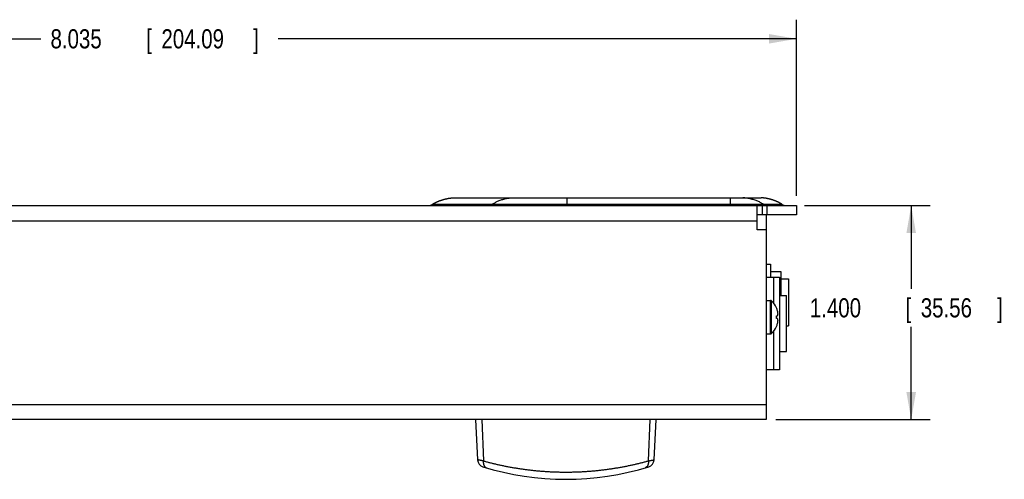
# Model space of a CAD drawing. Header units: inches. Extents: x 0 to 34, y 0 to 22.
# Tile 3 of 15: x 8 to 14.4, y 5.7 to 8.7. Entities that reach past the tile are written whole.
import ezdxf

# ---------------------------------------------------------------- set-up
doc = ezdxf.new("R2010")
doc.units = ezdxf.units.IN
doc.header["$LTSCALE"] = 1.87
doc.header["$MEASUREMENT"] = 0
doc.layers.get('0').update_dxf_attribs({"linetype": 'CONTINUOUS'})
doc.layers.add('DIMENSIONS', color=7, linetype='CONTINUOUS')
doc.styles.get("Standard").update_dxf_attribs({"font": 'txt', "width": 0.8})
doc.dimstyles.new('DIMSTYLE_1', dxfattribs={"dimtxt": 0.125, "dimasz": 0.18, "dimexe": 0.18, "dimexo": 0.0625, "dimgap": 0.09, "dimtad": 0, "dimtih": 1, "dimtoh": 1, "dimdec": 3, "dimzin": 4, "dimdsep": 46, "dimtxsty": 'STANDARD', "dimblk": '_FILLED', "dimblk1": '_FILLED', "dimblk2": '_FILLED', "dimcen": 0.09, "dimadec": 0, "dimazin": 0, "dimtp": 0.01, "dimtm": 0.01, "dimtfac": 1, "dimtdec": 3, "dimtofl": 0, "dimtmove": 0, "dimatfit": 3, "dimldrblk": '_FILLED', "dimfxl": 1, "dimtolj": 1, "dimtzin": 4, "dimarcsym": 0})

# ---------------------------------------------------------------- blocks, each defined once
blk = doc.blocks.new('_FILLED')
at = {"color": 0, "linetype": 'BYBLOCK'}
blk.add_solid([(0, 0), (-1, 0.174), (-1, -0.174)], dxfattribs=at)
blk = doc.blocks.new('*D0')
at = {"layer": 'DIMENSIONS', "color": 2, "linetype": 'CONTINUOUS'}
for p, q in [((13.119, 7.442), (13.9423, 7.442)), ((13.8173, 7.442), (13.8173, 6.8982)), ((13.8173, 6.042), (13.8173, 6.6482)), ((12.9322, 6.042), (13.9423, 6.042))]:
    blk.add_line(p, q, dxfattribs=at)
at = {"layer": 'DIMENSIONS', "color": 2, "linetype": 'CONTINUOUS', "xscale": 0.18, "yscale": 0.18, "zscale": 0.18}
for p, rotation in [((13.8173, 7.442), 90), ((13.8173, 6.042), 270)]:
    blk.add_blockref('_FILLED', p, dxfattribs=dict(at, rotation=rotation))
at = {"layer": 'DIMENSIONS', "color": 2, "linetype": 'CONTINUOUS', "width": 0.8}
for s, p in [('1.400', (13.1548, 6.7107)), ('[', (13.7798, 6.7107)), ('35.56', (13.8798, 6.7107)), (']', (14.3798, 6.7107))]:
    blk.add_text(s, height=0.125, dxfattribs=at).set_placement(p)
blk = doc.blocks.new('*D1')
at = {"layer": 'DIMENSIONS', "color": 2, "linetype": 'CONTINUOUS'}
for p, q in [((5.0322, 7.5045), (5.0322, 8.657)), ((13.0673, 7.5045), (13.0673, 8.657)), ((5.0322, 8.532), (8.1286, 8.532)), ((13.0673, 8.532), (9.6786, 8.532))]:
    blk.add_line(p, q, dxfattribs=at)
at = {"layer": 'DIMENSIONS', "color": 2, "linetype": 'CONTINUOUS', "xscale": 0.18, "yscale": 0.18, "zscale": 0.18, "rotation": 180}
blk.add_blockref('_FILLED', (5.0322, 8.532), dxfattribs=at)
at = {"layer": 'DIMENSIONS', "color": 2, "linetype": 'CONTINUOUS', "xscale": 0.18, "yscale": 0.18, "zscale": 0.18}
blk.add_blockref('_FILLED', (13.0673, 8.532), dxfattribs=at)
at = {"layer": 'DIMENSIONS', "color": 2, "linetype": 'CONTINUOUS', "width": 0.8}
for s, p in [('8.035', (8.1911, 8.4695)), ('[', (8.8161, 8.4695)), ('204.09', (8.9161, 8.4695)), (']', (9.5161, 8.4695))]:
    blk.add_text(s, height=0.125, dxfattribs=at).set_placement(p)

msp = doc.modelspace()

# ---------------------------------------------------------------- linework, layer by layer
at = {"color": 7, "linetype": 'CONTINUOUS'}
for p, q in [((10.717, 7.4658), (10.7183, 7.4664)), ((10.7183, 7.4664), (10.7196, 7.467)), ((10.7196, 7.467), (10.7209, 7.4676)), ((10.7209, 7.4676), (10.7222, 7.4682)), ((10.7222, 7.4682), (10.7235, 7.4687)), ((10.7235, 7.4687), (10.7248, 7.4693)), ((10.7248, 7.4693), (10.7261, 7.4698)), ((10.7261, 7.4698), (10.7274, 7.4703)), ((10.7274, 7.4703), (10.7287, 7.4709)), ((10.7287, 7.4709), (10.73, 7.4714)), ((10.73, 7.4714), (10.7313, 7.4719)), ((10.7313, 7.4719), (10.7326, 7.4724)), ((10.7326, 7.4724), (10.7346, 7.4732)), ((10.7346, 7.4732), (10.7365, 7.4739)), ((10.7365, 7.4739), (10.7378, 7.4744)), ((10.7378, 7.4744), (10.7391, 7.4749)), ((10.7391, 7.4749), (10.7405, 7.4754)), ((10.7405, 7.4754), (10.7418, 7.4759)), ((10.7418, 7.4759), (10.7431, 7.4763)), ((10.7431, 7.4763), (10.7444, 7.4768)), ((10.7444, 7.4768), (10.7457, 7.4772)), ((10.7457, 7.4772), (10.7471, 7.4777)), ((10.7471, 7.4777), (10.7484, 7.4781)), ((10.7484, 7.4781), (10.7498, 7.4786)), ((10.7498, 7.4786), (10.7511, 7.479)), ((10.7511, 7.479), (10.7525, 7.4794)), ((10.7525, 7.4794), (10.7538, 7.4798)), ((10.7559, 7.4805), (10.7572, 7.4809)), ((10.7572, 7.4809), (10.7586, 7.4813)), ((10.7586, 7.4813), (10.76, 7.4817)), ((10.76, 7.4817), (10.7614, 7.4821)), ((10.7614, 7.4821), (10.7628, 7.4825)), ((10.7628, 7.4825), (10.7642, 7.4828)), ((10.7642, 7.4828), (10.7656, 7.4832)), ((10.7677, 7.4838), (10.7691, 7.4841)), ((10.7691, 7.4841), (10.7705, 7.4845)), ((10.7705, 7.4845), (10.772, 7.4848)), ((10.772, 7.4848), (10.7734, 7.4852)), ((10.7734, 7.4852), (10.7749, 7.4855)), ((10.7749, 7.4855), (10.7764, 7.4859)), ((10.7764, 7.4859), (10.7778, 7.4862)), ((10.7778, 7.4862), (10.7793, 7.4865)), ((10.7793, 7.4865), (10.7808, 7.4868)), ((10.7808, 7.4868), (10.7823, 7.4872)), ((10.7823, 7.4872), (10.7846, 7.4876)), ((10.7846, 7.4876), (10.7868, 7.4881)), ((10.7868, 7.4881), (10.7891, 7.4885)), ((10.7891, 7.4885), (10.7907, 7.4888)), ((10.7907, 7.4888), (10.7922, 7.4891)), ((10.7922, 7.4891), (10.7938, 7.4894)), ((10.7938, 7.4894), (10.7954, 7.4896)), ((10.7954, 7.4896), (10.797, 7.4899)), ((10.8236, 7.492), (12.8364, 7.492)), ((11.5677, 7.4503), (11.5677, 7.492)), ((12.6361, 7.4503), (12.6361, 7.492)), ((12.8668, 7.4895), (12.865, 7.4898)), ((12.8685, 7.4892), (12.8668, 7.4895)), ((12.8703, 7.4888), (12.8685, 7.4892)), ((12.872, 7.4885), (12.8703, 7.4888)), ((12.8737, 7.4882), (12.872, 7.4885)), ((12.8754, 7.4879), (12.8737, 7.4882)), ((12.8771, 7.4875), (12.8754, 7.4879)), ((12.8788, 7.4872), (12.8771, 7.4875)), ((12.8805, 7.4868), (12.8788, 7.4872)), ((12.8822, 7.4864), (12.8805, 7.4868)), ((12.8838, 7.4861), (12.8822, 7.4864)), ((12.8855, 7.4857), (12.8838, 7.4861)), ((12.8871, 7.4853), (12.8855, 7.4857)), ((12.8887, 7.4849), (12.8871, 7.4853)), ((12.8903, 7.4845), (12.8887, 7.4849)), ((12.892, 7.4841), (12.8903, 7.4845)), ((12.8936, 7.4837), (12.892, 7.4841)), ((12.8951, 7.4833), (12.8936, 7.4837)), ((12.8967, 7.4829), (12.8951, 7.4833)), ((12.8983, 7.4825), (12.8967, 7.4829)), ((12.8999, 7.482), (12.8983, 7.4825)), ((12.9014, 7.4816), (12.8999, 7.482)), ((12.903, 7.4812), (12.9014, 7.4816)), ((12.9045, 7.4807), (12.903, 7.4812)), ((12.906, 7.4802), (12.9045, 7.4807)), ((12.9075, 7.4798), (12.906, 7.4802)), ((12.9091, 7.4793), (12.9075, 7.4798)), ((12.9106, 7.4788), (12.9091, 7.4793)), ((12.9121, 7.4783), (12.9106, 7.4788)), ((12.9136, 7.4778), (12.9121, 7.4783)), ((12.9151, 7.4773), (12.9136, 7.4778)), ((12.9166, 7.4768), (12.9151, 7.4773)), ((12.9181, 7.4763), (12.9166, 7.4768)), ((12.9195, 7.4758), (12.9181, 7.4763)), ((12.921, 7.4753), (12.9195, 7.4758)), ((12.9225, 7.4747), (12.921, 7.4753)), ((12.924, 7.4742), (12.9225, 7.4747)), ((12.9254, 7.4736), (12.924, 7.4742)), ((12.9269, 7.4731), (12.9254, 7.4736)), ((12.9283, 7.4725), (12.9269, 7.4731)), ((12.9298, 7.4719), (12.9283, 7.4725)), ((12.9313, 7.4713), (12.9298, 7.4719)), ((12.9327, 7.4708), (12.9313, 7.4713)), ((12.9342, 7.4702), (12.9327, 7.4708)), ((12.9356, 7.4696), (12.9342, 7.4702)), ((12.9371, 7.4689), (12.9356, 7.4696)), ((12.9385, 7.4683), (12.9371, 7.4689)), ((12.94, 7.4677), (12.9385, 7.4683)), ((12.9414, 7.467), (12.94, 7.4677)), ((12.9429, 7.4664), (12.9414, 7.467)), ((12.9443, 7.4657), (12.9429, 7.4664)), ((5.0322, 7.442), (13.0673, 7.442)), ((10.6886, 7.4503), (11.0784, 7.4503)), ((10.6934, 7.4533), (10.6948, 7.4542)), ((10.6948, 7.4542), (10.6961, 7.455)), ((10.6961, 7.455), (10.6974, 7.4557)), ((10.6974, 7.4557), (10.6988, 7.4565)), ((10.6988, 7.4565), (10.7001, 7.4572)), ((10.7001, 7.4572), (10.7014, 7.458)), ((10.7014, 7.458), (10.7027, 7.4587)), ((10.7027, 7.4587), (10.7041, 7.4594)), ((10.7041, 7.4594), (10.7054, 7.4601)), ((10.7054, 7.4601), (10.7067, 7.4608)), ((10.7067, 7.4608), (10.708, 7.4615)), ((10.708, 7.4615), (10.7093, 7.4621)), ((10.7093, 7.4621), (10.7106, 7.4628)), ((10.7106, 7.4628), (10.7119, 7.4634)), ((10.7119, 7.4634), (10.7132, 7.464)), ((10.7132, 7.464), (10.7145, 7.4646)), ((10.7145, 7.4646), (10.7158, 7.4652)), ((10.7158, 7.4652), (10.717, 7.4658)), ((11.5677, 7.4503), (12.6361, 7.4503)), ((11.5677, 7.442), (11.5677, 7.4503)), ((12.6361, 7.442), (12.6361, 7.4503)), ((12.8097, 7.282), (12.8097, 7.442)), ((12.8431, 7.442), (12.8431, 7.382)), ((12.8512, 7.4503), (12.9725, 7.4503)), ((12.8729, 7.442), (12.8729, 7.382)), ((12.9458, 7.4651), (12.9443, 7.4657)), ((12.9472, 7.4644), (12.9458, 7.4651)), ((12.9487, 7.4637), (12.9472, 7.4644)), ((12.9501, 7.463), (12.9487, 7.4637)), ((12.9516, 7.4622), (12.9501, 7.463)), ((12.953, 7.4615), (12.9516, 7.4622)), ((12.9545, 7.4608), (12.953, 7.4615)), ((12.956, 7.46), (12.9545, 7.4608)), ((12.9574, 7.4592), (12.956, 7.46)), ((12.9611, 7.4572), (12.9597, 7.458)), ((12.9626, 7.4563), (12.9611, 7.4572)), ((12.9641, 7.4555), (12.9626, 7.4563)), ((13.0673, 7.442), (13.0673, 7.382)), ((5.2897, 7.342), (12.8097, 7.342)), ((13.0673, 7.382), (12.8097, 7.382)), ((12.8697, 7.382), (12.8697, 6.042)), ((12.8697, 7.282), (12.8097, 7.282)), ((12.8697, 7.059), (12.8977, 7.059)), ((12.8977, 7.059), (12.8977, 6.974)), ((12.8697, 6.974), (12.9567, 6.974)), ((12.9677, 7.0082), (12.8977, 7.0082)), ((12.9167, 6.974), (12.9167, 6.8054)), ((12.9567, 6.974), (12.9567, 6.367)), ((12.9677, 6.853), (12.9677, 7.0082)), ((12.9677, 6.963), (13.0142, 6.963)), ((13.0142, 6.963), (13.0142, 6.655)), ((12.9567, 6.853), (13.0027, 6.853)), ((13.0027, 6.488), (13.0027, 6.853)), ((12.8697, 6.8215), (12.8977, 6.8215)), ((12.8977, 6.6025), (12.8977, 6.8215)), ((12.9047, 6.6053), (12.9047, 6.8187)), ((12.9366, 6.7215), (12.9433, 6.7215)), ((12.9433, 6.7025), (12.9366, 6.7025)), ((13.0027, 6.655), (13.0142, 6.655)), ((12.8697, 6.6025), (12.8977, 6.6025)), ((12.9167, 6.6186), (12.9167, 6.367)), ((12.9567, 6.488), (13.0027, 6.488)), ((12.9567, 6.367), (12.8697, 6.367)), ((5.2297, 6.142), (12.8697, 6.142)), ((12.8697, 6.042), (5.2297, 6.042)), ((10.9691, 6.042), (10.9829, 5.7792)), ((11.0108, 6.042), (11.0205, 5.7724)), ((12.1086, 6.042), (12.0989, 5.7724)), ((12.1365, 5.7792), (12.1503, 6.042))]:
    msp.add_line(p, q, dxfattribs=at)
for points in [[(10.7538, 7.4798), (10.7552, 7.4803), (10.7559, 7.4805)], [(10.7656, 7.4832), (10.767, 7.4836), (10.7677, 7.4838)], [(10.797, 7.4899), (10.7986, 7.4901), (10.7995, 7.4903), (10.8003, 7.4904), (10.8012, 7.4905), (10.802, 7.4906), (10.8029, 7.4907), (10.8037, 7.4908), (10.8046, 7.4909), (10.8055, 7.491), (10.8064, 7.4911), (10.8073, 7.4912), (10.8082, 7.4913), (10.8092, 7.4914), (10.8101, 7.4914), (10.811, 7.4915), (10.812, 7.4916), (10.813, 7.4916), (10.814, 7.4917), (10.815, 7.4918), (10.816, 7.4918), (10.817, 7.4918), (10.8181, 7.4919), (10.8191, 7.4919), (10.8202, 7.4919), (10.8213, 7.492), (10.8224, 7.492), (10.8236, 7.492)], [(12.865, 7.4898), (12.8641, 7.4899), (12.8631, 7.49), (12.8622, 7.4902), (12.8613, 7.4903), (12.8603, 7.4904), (12.8594, 7.4906), (12.8584, 7.4907), (12.8575, 7.4908), (12.8565, 7.4909), (12.8555, 7.491), (12.8545, 7.4911), (12.8535, 7.4912), (12.8524, 7.4913), (12.8514, 7.4914), (12.8503, 7.4915), (12.8492, 7.4916), (12.8481, 7.4916), (12.847, 7.4917), (12.8459, 7.4918), (12.8447, 7.4918), (12.8436, 7.4919), (12.8424, 7.4919), (12.8412, 7.4919), (12.84, 7.492), (12.8387, 7.492), (12.8375, 7.492), (12.8364, 7.492)], [(10.6886, 7.4503), (10.6893, 7.4507), (10.69, 7.4512), (10.6907, 7.4516), (10.6914, 7.4521), (10.692, 7.4525), (10.6927, 7.4529), (10.6934, 7.4533)], [(12.9597, 7.458), (12.9589, 7.4584), (12.9574, 7.4592)], [(12.9725, 7.4503), (12.9717, 7.4508), (12.971, 7.4513), (12.9702, 7.4518), (12.9694, 7.4523), (12.9687, 7.4528), (12.9679, 7.4532), (12.9671, 7.4537), (12.9664, 7.4541), (12.9656, 7.4546), (12.9641, 7.4555)]]:
    msp.add_lwpolyline(points, dxfattribs=at)
for centre, radius, start, end in [((10.6611, 7.492), 0.05, 270, 303.43799), ((13.0001, 7.492), 0.05, 236.56201, 270), ((12.8977, 6.8115), 0.01, 45.77024, 90), ((12.8008, 6.712), 0.1489, 24.20101, 45.77024), ((12.8008, 6.712), 0.1486, 16.42263, 23.9292), ((12.8008, 6.712), 0.1489, 314.22976, 335.79899), ((12.8008, 6.712), 0.1486, 336.0708, 343.57737), ((12.8977, 6.6125), 0.01, 270, 314.22976), ((11.0328, 5.7819), 0.05, 183.00043, 252.76272), ((11.5597, 7.48), 1.828, 252.76272, 287.23728), ((12.0866, 5.7819), 0.05, 287.23728, 356.99957)]:
    msp.add_arc(centre, radius, start, end, dxfattribs=at)
for points, knots in [([(11.0784, 7.4503), (11.0803, 7.4516), (11.0845, 7.4544), (11.0914, 7.4585), (11.0995, 7.463), (11.1087, 7.4675), (11.119, 7.4721), (11.1303, 7.4765), (11.1423, 7.4806), (11.1546, 7.4842), (11.1667, 7.4871), (11.1783, 7.4895), (11.189, 7.4911), (11.1986, 7.4919), (11.2047, 7.492), (11.2074, 7.492)], [0, 0, 0, 0, 0.050525, 0.109412, 0.176465, 0.251403, 0.333845, 0.422835, 0.516047, 0.610564, 0.702837, 0.788977, 0.868076, 0.939745, 1, 1, 1, 1]), ([(12.8512, 7.4503), (12.8492, 7.4516), (12.8448, 7.4544), (12.8376, 7.4585), (12.8291, 7.463), (12.8194, 7.4675), (12.8086, 7.4721), (12.7967, 7.4765), (12.7841, 7.4806), (12.7712, 7.4842), (12.7585, 7.4871), (12.7463, 7.4895), (12.7351, 7.4911), (12.7263, 7.4918), (12.7213, 7.4919), (12.7197, 7.492)], [0, 0, 0, 0, 0.051502, 0.111636, 0.180224, 0.257007, 0.341609, 0.433058, 0.528974, 0.626357, 0.721528, 0.810441, 0.892156, 0.966246, 1, 1, 1, 1]), ([(11.0523, 7.442), (11.0533, 7.442), (11.0554, 7.4421), (11.0584, 7.4424), (11.0614, 7.4429), (11.0644, 7.4436), (11.0674, 7.4446), (11.0703, 7.4457), (11.0731, 7.447), (11.0758, 7.4485), (11.0775, 7.4497), (11.0784, 7.4503)], [0, 0, 0, 0, 0.110465, 0.220983, 0.331603, 0.442375, 0.553346, 0.664558, 0.776049, 0.887854, 1, 1, 1, 1]), ([(11.0784, 7.4503), (11.0806, 7.4503), (11.0852, 7.4503), (11.0924, 7.4503), (11.1004, 7.4503), (11.109, 7.4503), (11.1182, 7.4503), (11.1281, 7.4503), (11.1386, 7.4503), (11.1497, 7.4503), (11.1614, 7.4503), (11.1737, 7.4503), (11.1866, 7.4503), (11.2, 7.4503), (11.2139, 7.4503), (11.2283, 7.4503), (11.2432, 7.4503), (11.2586, 7.4503), (11.2744, 7.4503), (11.2907, 7.4503), (11.3073, 7.4503), (11.3243, 7.4503), (11.3417, 7.4503), (11.3593, 7.4503), (11.3773, 7.4503), (11.3956, 7.4503), (11.4141, 7.4503), (11.4328, 7.4503), (11.4517, 7.4503), (11.4707, 7.4503), (11.4899, 7.4503), (11.5093, 7.4503), (11.5287, 7.4503), (11.5482, 7.4503), (11.5612, 7.4503), (11.5677, 7.4503)], [0, 0, 0, 0, 0.013456, 0.028277, 0.044477, 0.062033, 0.080921, 0.101114, 0.122586, 0.145311, 0.16926, 0.194398, 0.220687, 0.248087, 0.276559, 0.306063, 0.336559, 0.368002, 0.400347, 0.433549, 0.467558, 0.502327, 0.537805, 0.573945, 0.610696, 0.648002, 0.685804, 0.724047, 0.762683, 0.801663, 0.840938, 0.880459, 0.920177, 0.960041, 1, 1, 1, 1]), ([(12.6361, 7.4503), (12.6394, 7.4503), (12.6461, 7.4503), (12.656, 7.4503), (12.6659, 7.4503), (12.6758, 7.4503), (12.6855, 7.4503), (12.6951, 7.4503), (12.7046, 7.4503), (12.714, 7.4503), (12.7232, 7.4503), (12.7322, 7.4503), (12.741, 7.4503), (12.7496, 7.4503), (12.7579, 7.4503), (12.766, 7.4503), (12.7738, 7.4503), (12.7813, 7.4503), (12.7885, 7.4503), (12.7954, 7.4503), (12.802, 7.4503), (12.8082, 7.4503), (12.814, 7.4503), (12.8194, 7.4503), (12.8245, 7.4503), (12.8292, 7.4503), (12.8334, 7.4503), (12.8372, 7.4503), (12.8406, 7.4503), (12.8436, 7.4503), (12.8461, 7.4503), (12.8482, 7.4503), (12.8499, 7.4503), (12.8508, 7.4503), (12.8512, 7.4503)], [0, 0, 0, 0, 0.046507, 0.092837, 0.138905, 0.184626, 0.229919, 0.2747, 0.31889, 0.362409, 0.405175, 0.447089, 0.488053, 0.527976, 0.566776, 0.604374, 0.64069, 0.675647, 0.709169, 0.741185, 0.771626, 0.800428, 0.827532, 0.852883, 0.876422, 0.898096, 0.917857, 0.935669, 0.9515, 0.965318, 0.977096, 0.986804, 0.994418, 1, 1, 1, 1]), ([(12.8729, 7.4423), (12.8727, 7.4423), (12.8714, 7.4425), (12.869, 7.4429), (12.8659, 7.4436), (12.8628, 7.4446), (12.8597, 7.4457), (12.8568, 7.447), (12.8539, 7.4485), (12.8521, 7.4497), (12.8512, 7.4503)], [0, 0, 0, 0, 0.032888, 0.170978, 0.309085, 0.447211, 0.585362, 0.723542, 0.861753, 1, 1, 1, 1]), ([(12.8786, 7.442), (12.8775, 7.442), (12.8756, 7.4421), (12.8738, 7.4422), (12.8729, 7.4423)], [0, 0, 0, 0, 0.567585, 1, 1, 1, 1]), ([(12.9364, 6.7728), (12.9364, 6.7729), (12.9365, 6.7729), (12.9366, 6.773), (12.9366, 6.773)], [0, 0, 0, 0, 0.66641, 1, 1, 1, 1]), ([(12.9366, 6.7723), (12.9366, 6.7723), (12.9365, 6.7724), (12.9365, 6.7726), (12.9364, 6.7728), (12.9364, 6.7728)], [0, 0, 0, 0, 0.333326, 0.66667, 1, 1, 1, 1]), ([(12.9364, 6.7215), (12.9364, 6.7215), (12.9365, 6.7215), (12.9365, 6.7215), (12.9366, 6.7215), (12.9366, 6.7215)], [0, 0, 0, 0, 0.334426, 0.66776, 1, 1, 1, 1]), ([(12.9366, 6.712), (12.9366, 6.713), (12.9366, 6.7152), (12.9365, 6.7183), (12.9364, 6.7204), (12.9364, 6.7215)], [0, 0, 0, 0, 0.333545, 0.666918, 1, 1, 1, 1]), ([(12.9364, 6.7025), (12.9364, 6.7036), (12.9365, 6.7057), (12.9366, 6.7088), (12.9366, 6.7109), (12.9366, 6.712)], [0, 0, 0, 0, 0.333091, 0.666462, 1, 1, 1, 1]), ([(12.9366, 6.7025), (12.9366, 6.7025), (12.9365, 6.7025), (12.9365, 6.7025), (12.9364, 6.7025), (12.9364, 6.7025)], [0, 0, 0, 0, 0.332301, 0.665573, 1, 1, 1, 1]), ([(12.9466, 6.7334), (12.9466, 6.734), (12.9465, 6.7354), (12.9463, 6.7373), (12.9461, 6.7392), (12.9458, 6.7412), (12.9456, 6.7432), (12.9452, 6.7452), (12.9449, 6.7472), (12.9444, 6.7494), (12.9439, 6.7517), (12.9435, 6.7532), (12.9433, 6.754)], [0, 0, 0, 0, 0.09443, 0.187937, 0.281216, 0.37498, 0.469974, 0.566927, 0.667001, 0.771592, 0.882116, 1, 1, 1, 1]), ([(12.9433, 6.7215), (12.9435, 6.722), (12.9439, 6.7229), (12.9444, 6.7242), (12.9449, 6.7254), (12.9452, 6.7266), (12.9456, 6.7278), (12.9458, 6.7289), (12.9461, 6.73), (12.9463, 6.7312), (12.9465, 6.7323), (12.9466, 6.733), (12.9466, 6.7334)], [0, 0, 0, 0, 0.123188, 0.237009, 0.343392, 0.444158, 0.540913, 0.634845, 0.726984, 0.818077, 0.908854, 1, 1, 1, 1]), ([(12.9466, 6.6906), (12.9466, 6.691), (12.9465, 6.6917), (12.9463, 6.6929), (12.9461, 6.694), (12.9458, 6.6951), (12.9455, 6.6963), (12.9452, 6.6974), (12.9448, 6.6986), (12.9444, 6.6999), (12.9439, 6.7012), (12.9435, 6.702), (12.9433, 6.7025)], [0, 0, 0, 0, 0.093255, 0.185806, 0.278304, 0.37144, 0.465927, 0.562748, 0.663015, 0.768207, 0.87996, 1, 1, 1, 1]), ([(12.9364, 6.6511), (12.9364, 6.6512), (12.9365, 6.6513), (12.9365, 6.6515), (12.9366, 6.6517), (12.9366, 6.6517)], [0, 0, 0, 0, 0.33333, 0.666602, 1, 1, 1, 1]), ([(12.9364, 6.6511), (12.9364, 6.6511), (12.9365, 6.6511), (12.9366, 6.651), (12.9366, 6.651)], [0, 0, 0, 0, 0.66641, 1, 1, 1, 1]), ([(12.9433, 6.67), (12.9435, 6.6708), (12.9439, 6.6723), (12.9444, 6.6746), (12.9449, 6.6768), (12.9452, 6.6788), (12.9456, 6.6808), (12.9458, 6.6828), (12.9461, 6.6847), (12.9463, 6.6867), (12.9465, 6.6886), (12.9466, 6.6899), (12.9466, 6.6906)], [0, 0, 0, 0, 0.117884, 0.228408, 0.332999, 0.433073, 0.530026, 0.62502, 0.718784, 0.812063, 0.90557, 1, 1, 1, 1]), ([(11.0205, 5.7724), (11.019, 5.7727), (11.016, 5.7732), (11.0116, 5.774), (11.0075, 5.7747), (11.0037, 5.7754), (11.0002, 5.7761), (10.997, 5.7766), (10.9941, 5.7772), (10.9915, 5.7776), (10.9893, 5.7781), (10.9874, 5.7784), (10.9858, 5.7787), (10.9846, 5.7789), (10.9837, 5.7791), (10.9833, 5.7792), (10.9829, 5.7792), (10.9829, 5.7792)], [0, 0, 0, 0, 0.123505, 0.239976, 0.34908, 0.4505, 0.543977, 0.629263, 0.706119, 0.774359, 0.833838, 0.884395, 0.92589, 0.958264, 0.981449, 0.995366, 1, 1, 1, 1]), ([(11.0205, 5.7724), (11.0204, 5.7713), (11.0202, 5.7692), (11.0201, 5.766), (11.0201, 5.7629), (11.0202, 5.7598), (11.0205, 5.7567), (11.021, 5.7538), (11.0216, 5.7509), (11.0224, 5.7482), (11.0233, 5.7455), (11.0243, 5.743), (11.0255, 5.7407), (11.0268, 5.7384), (11.0282, 5.7364), (11.0298, 5.7345), (11.0314, 5.7328), (11.0332, 5.7312), (11.0351, 5.7299), (11.037, 5.7287), (11.0391, 5.7278), (11.0405, 5.7273), (11.0412, 5.7271)], [0, 0, 0, 0, 0.059893, 0.119117, 0.177548, 0.23507, 0.29158, 0.346986, 0.40121, 0.45419, 0.505883, 0.556265, 0.605334, 0.653112, 0.699647, 0.745012, 0.789306, 0.832658, 0.875219, 0.917165, 0.958689, 1, 1, 1, 1]), ([(11.0205, 5.7724), (11.0272, 5.7705), (11.0408, 5.7669), (11.0615, 5.7615), (11.0828, 5.7562), (11.1045, 5.751), (11.1268, 5.746), (11.1495, 5.7412), (11.1726, 5.7366), (11.1961, 5.7321), (11.2199, 5.7279), (11.244, 5.724), (11.2684, 5.7203), (11.293, 5.7169), (11.3178, 5.7138), (11.3428, 5.7109), (11.368, 5.7084), (11.3933, 5.7061), (11.4187, 5.7042), (11.4442, 5.7026), (11.4698, 5.7013), (11.4955, 5.7003), (11.5211, 5.6997), (11.5468, 5.6994), (11.5726, 5.6994), (11.5983, 5.6997), (11.624, 5.7003), (11.6496, 5.7013), (11.6752, 5.7026), (11.7007, 5.7042), (11.7261, 5.7061), (11.7514, 5.7084), (11.7766, 5.7109), (11.8016, 5.7138), (11.8264, 5.7169), (11.851, 5.7203), (11.8754, 5.724), (11.8995, 5.7279), (11.9233, 5.7321), (11.9468, 5.7366), (11.9699, 5.7412), (11.9926, 5.746), (12.0149, 5.751), (12.0366, 5.7562), (12.0579, 5.7615), (12.0786, 5.7669), (12.0922, 5.7705), (12.0989, 5.7724)], [0, 0, 0, 0, 0.019099, 0.038702, 0.058775, 0.079289, 0.100206, 0.121488, 0.143096, 0.164995, 0.187154, 0.209546, 0.232141, 0.254916, 0.277847, 0.30091, 0.324088, 0.347362, 0.370716, 0.394137, 0.41761, 0.441122, 0.464663, 0.488219, 0.511781, 0.535338, 0.558878, 0.58239, 0.605863, 0.629284, 0.652638, 0.675912, 0.69909, 0.722154, 0.745084, 0.767859, 0.790454, 0.812846, 0.835005, 0.856904, 0.878512, 0.899794, 0.920711, 0.941225, 0.961298, 0.980901, 1, 1, 1, 1]), ([(12.0989, 5.7724), (12.099, 5.7713), (12.0992, 5.7692), (12.0994, 5.766), (12.0994, 5.7629), (12.0992, 5.7598), (12.0989, 5.7567), (12.0984, 5.7538), (12.0978, 5.7509), (12.0971, 5.7482), (12.0961, 5.7455), (12.0951, 5.743), (12.0939, 5.7407), (12.0926, 5.7384), (12.0912, 5.7364), (12.0896, 5.7345), (12.088, 5.7328), (12.0862, 5.7312), (12.0843, 5.7299), (12.0824, 5.7287), (12.0803, 5.7278), (12.0789, 5.7273), (12.0782, 5.7271)], [0, 0, 0, 0, 0.059893, 0.119117, 0.177548, 0.23507, 0.291581, 0.346986, 0.40121, 0.45419, 0.505883, 0.556265, 0.605334, 0.653113, 0.699648, 0.745012, 0.789306, 0.832658, 0.875219, 0.917165, 0.95869, 1, 1, 1, 1]), ([(12.0989, 5.7724), (12.1004, 5.7727), (12.1034, 5.7732), (12.1078, 5.774), (12.1119, 5.7747), (12.1157, 5.7754), (12.1193, 5.7761), (12.1225, 5.7766), (12.1253, 5.7772), (12.1279, 5.7776), (12.1302, 5.7781), (12.132, 5.7784), (12.1336, 5.7787), (12.1348, 5.7789), (12.1357, 5.7791), (12.1361, 5.7792), (12.1365, 5.7792), (12.1365, 5.7792)], [0, 0, 0, 0, 0.123505, 0.239976, 0.34908, 0.4505, 0.543977, 0.629263, 0.706119, 0.774359, 0.833838, 0.884395, 0.92589, 0.958264, 0.981449, 0.995366, 1, 1, 1, 1])]:
    msp.add_open_spline(points, degree=3, knots=knots, dxfattribs=at)
msp.add_open_spline([(12.7197, 7.492), (12.7184, 7.492), (12.717, 7.492), (12.7157, 7.492)], degree=3, dxfattribs=at)

# ---------------------------------------------------------------- dimensions: what is measured, and where the dimension line sits
at = {"layer": 'DIMENSIONS', "color": 2, "linetype": 'CONTINUOUS'}
for base, p1, p2, angle, picture, middle in [((5.0322, 8.532), (13.0673, 7.5045), (5.0322, 7.5045), 180, '*D1', (8.9036, 8.532)), ((13.8173, 7.442), (12.9322, 6.042), (13.119, 7.442), 90, '*D0', (13.8173, 6.7732))]:
    dim = msp.add_linear_dim(base=base, p1=p1, p2=p2, angle=angle, dimstyle='DIMSTYLE_1', dxfattribs=at)
    dim.commit()
    dim.dimension.update_dxf_attribs({"geometry": picture, "text_midpoint": middle, "dimtype": 160})

doc.saveas('drawing.dxf')
